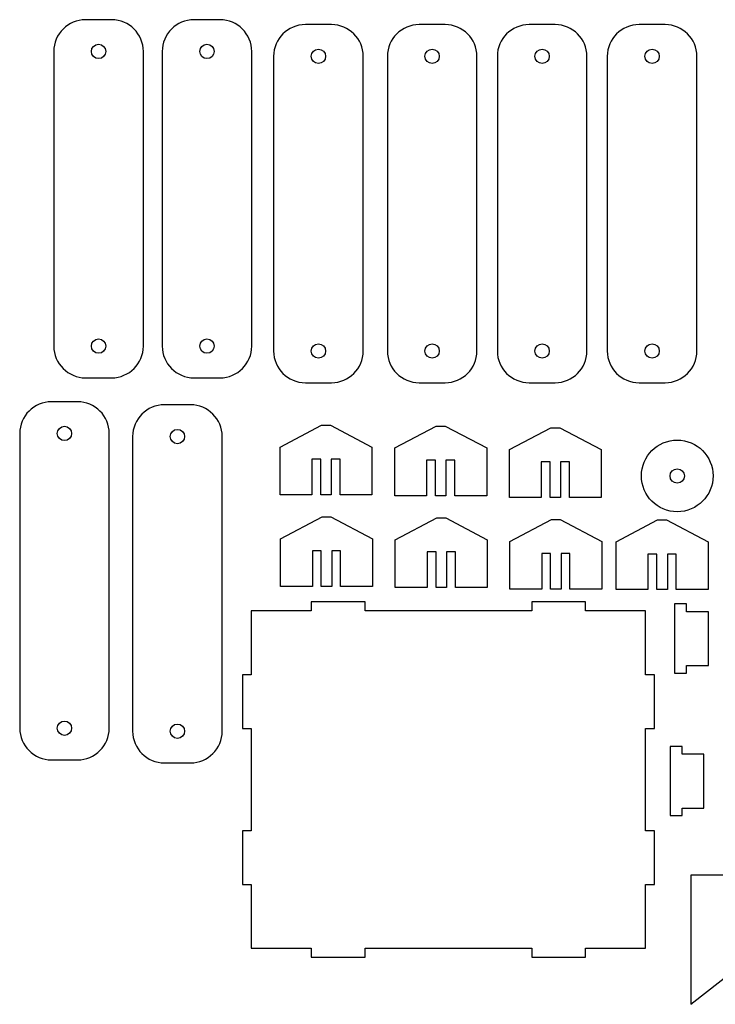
# Model space of a CAD drawing. Extents: x -52.4 to 45, y -15.4 to 14.2.
# Tile 1 of 3: x -52.4 to -33, y -13.3 to 14.2. Entities that reach past the tile are written whole.
import ezdxf

# ---------------------------------------------------------------- set-up
doc = ezdxf.new("R2010")
doc.units = 0
doc.header["$MEASUREMENT"] = 0
doc.layers.add('CAMADA_1', color=7, linetype='CONTINUOUS')

msp = doc.modelspace()

# ---------------------------------------------------------------- linework, layer by layer
at = {"layer": 'CAMADA_1', "color": 250}
for centre, major_axis in [((-50.19653, 13.33208), (0, 0.2)), ((-47.17087, 13.33208), (0, 0.2)), ((-44.06098, 13.19537), (0, 0.2)), ((-40.88598, 13.19537), (0, 0.2)), ((-37.81681, 13.19537), (0, 0.2)), ((-34.74765, 13.19537), (0, 0.2)), ((-50.19653, 5.10341), (0, 0.2)), ((-47.17087, 5.10341), (0, 0.2)), ((-44.06098, 4.9667), (0, 0.2)), ((-40.88598, 4.9667), (0, 0.2)), ((-37.81681, 4.9667), (0, 0.2)), ((-34.74765, 4.9667), (0, 0.2)), ((-51.14786, 2.66408), (0, 0.2)), ((-47.99519, 2.57941), (0, 0.2)), ((-34.04539, 1.47837), (0, 1)), ((-34.04539, 1.47837), (0, 0.2)), ((-51.14786, -5.56459), (0, 0.2)), ((-47.99519, -5.64926), (0, 0.2))]:
    msp.add_ellipse(centre, major_axis=major_axis, ratio=1, dxfattribs=at)
for points, knots in [([(-50.56087, 14.21775), (-50.56087, 14.21775), (-49.83219, 14.21775), (-49.83219, 14.21775), (-49.83219, 14.21775), (-49.34507, 14.21775), (-48.94653, 13.81921), (-48.94653, 13.33209), (-48.94653, 13.33209), (-48.94653, 13.33209), (-48.94653, 5.10341), (-48.94653, 5.10341), (-48.94653, 5.10341), (-48.94653, 4.61629), (-49.34507, 4.21775), (-49.83219, 4.21775), (-49.83219, 4.21775), (-49.83219, 4.21775), (-50.56087, 4.21775), (-50.56087, 4.21775), (-50.56087, 4.21775), (-51.04799, 4.21775), (-51.44653, 4.61629), (-51.44653, 5.10341), (-51.44653, 5.10341), (-51.44653, 5.10341), (-51.44653, 13.33209), (-51.44653, 13.33209), (-51.44653, 13.33209), (-51.44653, 13.81921), (-51.04799, 14.21775), (-50.56087, 14.21775)], [0, 0, 0, 0, 0.11111111, 0.11111111, 0.11111111, 0.11111111, 0.22222222, 0.22222222, 0.22222222, 0.22222222, 0.33333333, 0.33333333, 0.33333333, 0.33333333, 0.44444444, 0.44444444, 0.44444444, 0.44444444, 0.55555556, 0.55555556, 0.55555556, 0.55555556, 0.66666667, 0.66666667, 0.66666667, 0.66666667, 0.77777778, 0.77777778, 0.77777778, 0.77777778, 1, 1, 1, 1]), ([(-47.53521, 14.21775), (-47.53521, 14.21775), (-46.80653, 14.21775), (-46.80653, 14.21775), (-46.80653, 14.21775), (-46.31941, 14.21775), (-45.92087, 13.81921), (-45.92087, 13.33209), (-45.92087, 13.33209), (-45.92087, 13.33209), (-45.92087, 5.10341), (-45.92087, 5.10341), (-45.92087, 5.10341), (-45.92087, 4.61629), (-46.31941, 4.21775), (-46.80653, 4.21775), (-46.80653, 4.21775), (-46.80653, 4.21775), (-47.53521, 4.21775), (-47.53521, 4.21775), (-47.53521, 4.21775), (-48.02233, 4.21775), (-48.42087, 4.61629), (-48.42087, 5.10341), (-48.42087, 5.10341), (-48.42087, 5.10341), (-48.42087, 13.33209), (-48.42087, 13.33209), (-48.42087, 13.33209), (-48.42087, 13.81921), (-48.02233, 14.21775), (-47.53521, 14.21775)], [0, 0, 0, 0, 0.11111111, 0.11111111, 0.11111111, 0.11111111, 0.22222222, 0.22222222, 0.22222222, 0.22222222, 0.33333333, 0.33333333, 0.33333333, 0.33333333, 0.44444444, 0.44444444, 0.44444444, 0.44444444, 0.55555556, 0.55555556, 0.55555556, 0.55555556, 0.66666667, 0.66666667, 0.66666667, 0.66666667, 0.77777778, 0.77777778, 0.77777778, 0.77777778, 1, 1, 1, 1]), ([(-44.42532, 14.08104), (-44.42532, 14.08104), (-43.69664, 14.08104), (-43.69664, 14.08104), (-43.69664, 14.08104), (-43.20952, 14.08104), (-42.81098, 13.6825), (-42.81098, 13.19538), (-42.81098, 13.19538), (-42.81098, 13.19538), (-42.81098, 4.9667), (-42.81098, 4.9667), (-42.81098, 4.9667), (-42.81098, 4.47958), (-43.20952, 4.08104), (-43.69664, 4.08104), (-43.69664, 4.08104), (-43.69664, 4.08104), (-44.42532, 4.08104), (-44.42532, 4.08104), (-44.42532, 4.08104), (-44.91244, 4.08104), (-45.31098, 4.47958), (-45.31098, 4.9667), (-45.31098, 4.9667), (-45.31098, 4.9667), (-45.31098, 13.19538), (-45.31098, 13.19538), (-45.31098, 13.19538), (-45.31098, 13.6825), (-44.91244, 14.08104), (-44.42532, 14.08104)], [0, 0, 0, 0, 0.11111111, 0.11111111, 0.11111111, 0.11111111, 0.22222222, 0.22222222, 0.22222222, 0.22222222, 0.33333333, 0.33333333, 0.33333333, 0.33333333, 0.44444444, 0.44444444, 0.44444444, 0.44444444, 0.55555556, 0.55555556, 0.55555556, 0.55555556, 0.66666667, 0.66666667, 0.66666667, 0.66666667, 0.77777778, 0.77777778, 0.77777778, 0.77777778, 1, 1, 1, 1]), ([(-41.25032, 14.08104), (-41.25032, 14.08104), (-40.52164, 14.08104), (-40.52164, 14.08104), (-40.52164, 14.08104), (-40.03452, 14.08104), (-39.63598, 13.6825), (-39.63598, 13.19538), (-39.63598, 13.19538), (-39.63598, 13.19538), (-39.63598, 4.9667), (-39.63598, 4.9667), (-39.63598, 4.9667), (-39.63598, 4.47958), (-40.03452, 4.08104), (-40.52164, 4.08104), (-40.52164, 4.08104), (-40.52164, 4.08104), (-41.25032, 4.08104), (-41.25032, 4.08104), (-41.25032, 4.08104), (-41.73744, 4.08104), (-42.13598, 4.47958), (-42.13598, 4.9667), (-42.13598, 4.9667), (-42.13598, 4.9667), (-42.13598, 13.19538), (-42.13598, 13.19538), (-42.13598, 13.19538), (-42.13598, 13.6825), (-41.73744, 14.08104), (-41.25032, 14.08104)], [0, 0, 0, 0, 0.11111111, 0.11111111, 0.11111111, 0.11111111, 0.22222222, 0.22222222, 0.22222222, 0.22222222, 0.33333333, 0.33333333, 0.33333333, 0.33333333, 0.44444444, 0.44444444, 0.44444444, 0.44444444, 0.55555556, 0.55555556, 0.55555556, 0.55555556, 0.66666667, 0.66666667, 0.66666667, 0.66666667, 0.77777778, 0.77777778, 0.77777778, 0.77777778, 1, 1, 1, 1]), ([(-38.18115, 14.08104), (-38.18115, 14.08104), (-37.45247, 14.08104), (-37.45247, 14.08104), (-37.45247, 14.08104), (-36.96535, 14.08104), (-36.56681, 13.6825), (-36.56681, 13.19538), (-36.56681, 13.19538), (-36.56681, 13.19538), (-36.56681, 4.9667), (-36.56681, 4.9667), (-36.56681, 4.9667), (-36.56681, 4.47958), (-36.96535, 4.08104), (-37.45247, 4.08104), (-37.45247, 4.08104), (-37.45247, 4.08104), (-38.18115, 4.08104), (-38.18115, 4.08104), (-38.18115, 4.08104), (-38.66827, 4.08104), (-39.06681, 4.47958), (-39.06681, 4.9667), (-39.06681, 4.9667), (-39.06681, 4.9667), (-39.06681, 13.19538), (-39.06681, 13.19538), (-39.06681, 13.19538), (-39.06681, 13.6825), (-38.66827, 14.08104), (-38.18115, 14.08104)], [0, 0, 0, 0, 0.11111111, 0.11111111, 0.11111111, 0.11111111, 0.22222222, 0.22222222, 0.22222222, 0.22222222, 0.33333333, 0.33333333, 0.33333333, 0.33333333, 0.44444444, 0.44444444, 0.44444444, 0.44444444, 0.55555556, 0.55555556, 0.55555556, 0.55555556, 0.66666667, 0.66666667, 0.66666667, 0.66666667, 0.77777778, 0.77777778, 0.77777778, 0.77777778, 1, 1, 1, 1]), ([(-35.11199, 14.08104), (-35.11199, 14.08104), (-34.38331, 14.08104), (-34.38331, 14.08104), (-34.38331, 14.08104), (-33.89619, 14.08104), (-33.49765, 13.6825), (-33.49765, 13.19538), (-33.49765, 13.19538), (-33.49765, 13.19538), (-33.49765, 4.9667), (-33.49765, 4.9667), (-33.49765, 4.9667), (-33.49765, 4.47958), (-33.89619, 4.08104), (-34.38331, 4.08104), (-34.38331, 4.08104), (-34.38331, 4.08104), (-35.11199, 4.08104), (-35.11199, 4.08104), (-35.11199, 4.08104), (-35.59911, 4.08104), (-35.99765, 4.47958), (-35.99765, 4.9667), (-35.99765, 4.9667), (-35.99765, 4.9667), (-35.99765, 13.19538), (-35.99765, 13.19538), (-35.99765, 13.19538), (-35.99765, 13.6825), (-35.59911, 14.08104), (-35.11199, 14.08104)], [0, 0, 0, 0, 0.11111111, 0.11111111, 0.11111111, 0.11111111, 0.22222222, 0.22222222, 0.22222222, 0.22222222, 0.33333333, 0.33333333, 0.33333333, 0.33333333, 0.44444444, 0.44444444, 0.44444444, 0.44444444, 0.55555556, 0.55555556, 0.55555556, 0.55555556, 0.66666667, 0.66666667, 0.66666667, 0.66666667, 0.77777778, 0.77777778, 0.77777778, 0.77777778, 1, 1, 1, 1]), ([(-51.5122, 3.54975), (-51.5122, 3.54975), (-50.78352, 3.54975), (-50.78352, 3.54975), (-50.78352, 3.54975), (-50.2964, 3.54975), (-49.89786, 3.15121), (-49.89786, 2.66409), (-49.89786, 2.66409), (-49.89786, 2.66409), (-49.89786, -5.56459), (-49.89786, -5.56459), (-49.89786, -5.56459), (-49.89786, -6.05171), (-50.2964, -6.45025), (-50.78352, -6.45025), (-50.78352, -6.45025), (-50.78352, -6.45025), (-51.5122, -6.45025), (-51.5122, -6.45025), (-51.5122, -6.45025), (-51.99932, -6.45025), (-52.39786, -6.05171), (-52.39786, -5.56459), (-52.39786, -5.56459), (-52.39786, -5.56459), (-52.39786, 2.66409), (-52.39786, 2.66409), (-52.39786, 2.66409), (-52.39786, 3.15121), (-51.99932, 3.54975), (-51.5122, 3.54975)], [0, 0, 0, 0, 0.11111111, 0.11111111, 0.11111111, 0.11111111, 0.22222222, 0.22222222, 0.22222222, 0.22222222, 0.33333333, 0.33333333, 0.33333333, 0.33333333, 0.44444444, 0.44444444, 0.44444444, 0.44444444, 0.55555556, 0.55555556, 0.55555556, 0.55555556, 0.66666667, 0.66666667, 0.66666667, 0.66666667, 0.77777778, 0.77777778, 0.77777778, 0.77777778, 1, 1, 1, 1]), ([(-48.35953, 3.46508), (-48.35953, 3.46508), (-47.63085, 3.46508), (-47.63085, 3.46508), (-47.63085, 3.46508), (-47.14373, 3.46508), (-46.74519, 3.06654), (-46.74519, 2.57942), (-46.74519, 2.57942), (-46.74519, 2.57942), (-46.74519, -5.64926), (-46.74519, -5.64926), (-46.74519, -5.64926), (-46.74519, -6.13638), (-47.14373, -6.53492), (-47.63085, -6.53492), (-47.63085, -6.53492), (-47.63085, -6.53492), (-48.35953, -6.53492), (-48.35953, -6.53492), (-48.35953, -6.53492), (-48.84665, -6.53492), (-49.24519, -6.13638), (-49.24519, -5.64926), (-49.24519, -5.64926), (-49.24519, -5.64926), (-49.24519, 2.57942), (-49.24519, 2.57942), (-49.24519, 2.57942), (-49.24519, 3.06654), (-48.84665, 3.46508), (-48.35953, 3.46508)], [0, 0, 0, 0, 0.11111111, 0.11111111, 0.11111111, 0.11111111, 0.22222222, 0.22222222, 0.22222222, 0.22222222, 0.33333333, 0.33333333, 0.33333333, 0.33333333, 0.44444444, 0.44444444, 0.44444444, 0.44444444, 0.55555556, 0.55555556, 0.55555556, 0.55555556, 0.66666667, 0.66666667, 0.66666667, 0.66666667, 0.77777778, 0.77777778, 0.77777778, 0.77777778, 1, 1, 1, 1]), ([(-45.13265, 0.94912), (-45.13265, 0.94912), (-44.2441, 0.94912), (-44.2441, 0.94912), (-44.2441, 0.94912), (-44.2441, 0.94912), (-44.2441, 1.94278), (-44.2441, 1.94278), (-44.2441, 1.94278), (-44.2441, 1.94278), (-43.9941, 1.94278), (-43.9941, 1.94278), (-43.9941, 1.94278), (-43.9941, 1.94278), (-43.9941, 0.94912), (-43.9941, 0.94912), (-43.9941, 0.94912), (-43.9941, 0.94912), (-43.7041, 0.94912), (-43.7041, 0.94912), (-43.7041, 0.94912), (-43.7041, 0.94912), (-43.7041, 1.94278), (-43.7041, 1.94278), (-43.7041, 1.94278), (-43.7041, 1.94278), (-43.4541, 1.94278), (-43.4541, 1.94278), (-43.4541, 1.94278), (-43.4541, 1.94278), (-43.4541, 0.94912), (-43.4541, 0.94912), (-43.4541, 0.94912), (-43.4541, 0.94912), (-42.56559, 0.94911), (-42.56559, 0.94911), (-42.56559, 0.94911), (-42.56559, 0.94911), (-42.56559, 2.28521), (-42.56559, 2.28521), (-42.56559, 2.28521), (-42.56559, 2.28521), (-43.72412, 2.89643), (-43.72412, 2.89643), (-43.72412, 2.89643), (-43.72412, 2.89643), (-43.97412, 2.89643), (-43.97412, 2.89643), (-43.97412, 2.89643), (-43.97412, 2.89643), (-45.13265, 2.28521), (-45.13265, 2.28521), (-45.13265, 2.28521), (-45.13265, 2.28521), (-45.13265, 0.94912), (-45.13265, 0.94912)], [0, 0, 0, 0, 0.06666667, 0.06666667, 0.06666667, 0.06666667, 0.13333333, 0.13333333, 0.13333333, 0.13333333, 0.2, 0.2, 0.2, 0.2, 0.26666667, 0.26666667, 0.26666667, 0.26666667, 0.33333333, 0.33333333, 0.33333333, 0.33333333, 0.4, 0.4, 0.4, 0.4, 0.46666667, 0.46666667, 0.46666667, 0.46666667, 0.53333333, 0.53333333, 0.53333333, 0.53333333, 0.6, 0.6, 0.6, 0.6, 0.66666667, 0.66666667, 0.66666667, 0.66666667, 0.73333333, 0.73333333, 0.73333333, 0.73333333, 0.8, 0.8, 0.8, 0.8, 0.86666667, 0.86666667, 0.86666667, 0.86666667, 1, 1, 1, 1]), ([(-41.93118, 0.92266), (-41.93118, 0.92266), (-41.04263, 0.92266), (-41.04263, 0.92266), (-41.04263, 0.92266), (-41.04263, 0.92266), (-41.04263, 1.91632), (-41.04263, 1.91632), (-41.04263, 1.91632), (-41.04263, 1.91632), (-40.79263, 1.91632), (-40.79263, 1.91632), (-40.79263, 1.91632), (-40.79263, 1.91632), (-40.79263, 0.92266), (-40.79263, 0.92266), (-40.79263, 0.92266), (-40.79263, 0.92266), (-40.50263, 0.92266), (-40.50263, 0.92266), (-40.50263, 0.92266), (-40.50263, 0.92266), (-40.50263, 1.91632), (-40.50263, 1.91632), (-40.50263, 1.91632), (-40.50263, 1.91632), (-40.25263, 1.91632), (-40.25263, 1.91632), (-40.25263, 1.91632), (-40.25263, 1.91632), (-40.25263, 0.92266), (-40.25263, 0.92266), (-40.25263, 0.92266), (-40.25263, 0.92266), (-39.36412, 0.92265), (-39.36412, 0.92265), (-39.36412, 0.92265), (-39.36412, 0.92265), (-39.36412, 2.25875), (-39.36412, 2.25875), (-39.36412, 2.25875), (-39.36412, 2.25875), (-40.52265, 2.86997), (-40.52265, 2.86997), (-40.52265, 2.86997), (-40.52265, 2.86997), (-40.77265, 2.86997), (-40.77265, 2.86997), (-40.77265, 2.86997), (-40.77265, 2.86997), (-41.93118, 2.25875), (-41.93118, 2.25875), (-41.93118, 2.25875), (-41.93118, 2.25875), (-41.93118, 0.92266), (-41.93118, 0.92266)], [0, 0, 0, 0, 0.06666667, 0.06666667, 0.06666667, 0.06666667, 0.13333333, 0.13333333, 0.13333333, 0.13333333, 0.2, 0.2, 0.2, 0.2, 0.26666667, 0.26666667, 0.26666667, 0.26666667, 0.33333333, 0.33333333, 0.33333333, 0.33333333, 0.4, 0.4, 0.4, 0.4, 0.46666667, 0.46666667, 0.46666667, 0.46666667, 0.53333333, 0.53333333, 0.53333333, 0.53333333, 0.6, 0.6, 0.6, 0.6, 0.66666667, 0.66666667, 0.66666667, 0.66666667, 0.73333333, 0.73333333, 0.73333333, 0.73333333, 0.8, 0.8, 0.8, 0.8, 0.86666667, 0.86666667, 0.86666667, 0.86666667, 1, 1, 1, 1]), ([(-38.7316, 0.87619), (-38.7316, 0.87619), (-37.84305, 0.87619), (-37.84305, 0.87619), (-37.84305, 0.87619), (-37.84305, 0.87619), (-37.84305, 1.86985), (-37.84305, 1.86985), (-37.84305, 1.86985), (-37.84305, 1.86985), (-37.59305, 1.86985), (-37.59305, 1.86985), (-37.59305, 1.86985), (-37.59305, 1.86985), (-37.59305, 0.87619), (-37.59305, 0.87619), (-37.59305, 0.87619), (-37.59305, 0.87619), (-37.30305, 0.87619), (-37.30305, 0.87619), (-37.30305, 0.87619), (-37.30305, 0.87619), (-37.30305, 1.86985), (-37.30305, 1.86985), (-37.30305, 1.86985), (-37.30305, 1.86985), (-37.05305, 1.86985), (-37.05305, 1.86985), (-37.05305, 1.86985), (-37.05305, 1.86985), (-37.05305, 0.87619), (-37.05305, 0.87619), (-37.05305, 0.87619), (-37.05305, 0.87619), (-36.16454, 0.87618), (-36.16454, 0.87618), (-36.16454, 0.87618), (-36.16454, 0.87618), (-36.16454, 2.21228), (-36.16454, 2.21228), (-36.16454, 2.21228), (-36.16454, 2.21228), (-37.32307, 2.8235), (-37.32307, 2.8235), (-37.32307, 2.8235), (-37.32307, 2.8235), (-37.57307, 2.8235), (-37.57307, 2.8235), (-37.57307, 2.8235), (-37.57307, 2.8235), (-38.7316, 2.21228), (-38.7316, 2.21228), (-38.7316, 2.21228), (-38.7316, 2.21228), (-38.7316, 0.87619), (-38.7316, 0.87619)], [0, 0, 0, 0, 0.06666667, 0.06666667, 0.06666667, 0.06666667, 0.13333333, 0.13333333, 0.13333333, 0.13333333, 0.2, 0.2, 0.2, 0.2, 0.26666667, 0.26666667, 0.26666667, 0.26666667, 0.33333333, 0.33333333, 0.33333333, 0.33333333, 0.4, 0.4, 0.4, 0.4, 0.46666667, 0.46666667, 0.46666667, 0.46666667, 0.53333333, 0.53333333, 0.53333333, 0.53333333, 0.6, 0.6, 0.6, 0.6, 0.66666667, 0.66666667, 0.66666667, 0.66666667, 0.73333333, 0.73333333, 0.73333333, 0.73333333, 0.8, 0.8, 0.8, 0.8, 0.86666667, 0.86666667, 0.86666667, 0.86666667, 1, 1, 1, 1]), ([(-45.11892, -1.61089), (-45.11892, -1.61089), (-44.23037, -1.61089), (-44.23037, -1.61089), (-44.23037, -1.61089), (-44.23037, -1.61089), (-44.23037, -0.61723), (-44.23037, -0.61723), (-44.23037, -0.61723), (-44.23037, -0.61723), (-43.98037, -0.61723), (-43.98037, -0.61723), (-43.98037, -0.61723), (-43.98037, -0.61723), (-43.98037, -1.61089), (-43.98037, -1.61089), (-43.98037, -1.61089), (-43.98037, -1.61089), (-43.69037, -1.61089), (-43.69037, -1.61089), (-43.69037, -1.61089), (-43.69037, -1.61089), (-43.69037, -0.61723), (-43.69037, -0.61723), (-43.69037, -0.61723), (-43.69037, -0.61723), (-43.44037, -0.61723), (-43.44037, -0.61723), (-43.44037, -0.61723), (-43.44037, -0.61723), (-43.44037, -1.61089), (-43.44037, -1.61089), (-43.44037, -1.61089), (-43.44037, -1.61089), (-42.55186, -1.6109), (-42.55186, -1.6109), (-42.55186, -1.6109), (-42.55186, -1.6109), (-42.55186, -0.2748), (-42.55186, -0.2748), (-42.55186, -0.2748), (-42.55186, -0.2748), (-43.71039, 0.33642), (-43.71039, 0.33642), (-43.71039, 0.33642), (-43.71039, 0.33642), (-43.96039, 0.33642), (-43.96039, 0.33642), (-43.96039, 0.33642), (-43.96039, 0.33642), (-45.11892, -0.2748), (-45.11892, -0.2748), (-45.11892, -0.2748), (-45.11892, -0.2748), (-45.11892, -1.61089), (-45.11892, -1.61089)], [0, 0, 0, 0, 0.06666667, 0.06666667, 0.06666667, 0.06666667, 0.13333333, 0.13333333, 0.13333333, 0.13333333, 0.2, 0.2, 0.2, 0.2, 0.26666667, 0.26666667, 0.26666667, 0.26666667, 0.33333333, 0.33333333, 0.33333333, 0.33333333, 0.4, 0.4, 0.4, 0.4, 0.46666667, 0.46666667, 0.46666667, 0.46666667, 0.53333333, 0.53333333, 0.53333333, 0.53333333, 0.6, 0.6, 0.6, 0.6, 0.66666667, 0.66666667, 0.66666667, 0.66666667, 0.73333333, 0.73333333, 0.73333333, 0.73333333, 0.8, 0.8, 0.8, 0.8, 0.86666667, 0.86666667, 0.86666667, 0.86666667, 1, 1, 1, 1]), ([(-41.91745, -1.63735), (-41.91745, -1.63735), (-41.0289, -1.63735), (-41.0289, -1.63735), (-41.0289, -1.63735), (-41.0289, -1.63735), (-41.0289, -0.64369), (-41.0289, -0.64369), (-41.0289, -0.64369), (-41.0289, -0.64369), (-40.7789, -0.64369), (-40.7789, -0.64369), (-40.7789, -0.64369), (-40.7789, -0.64369), (-40.7789, -1.63735), (-40.7789, -1.63735), (-40.7789, -1.63735), (-40.7789, -1.63735), (-40.4889, -1.63735), (-40.4889, -1.63735), (-40.4889, -1.63735), (-40.4889, -1.63735), (-40.4889, -0.64369), (-40.4889, -0.64369), (-40.4889, -0.64369), (-40.4889, -0.64369), (-40.2389, -0.64369), (-40.2389, -0.64369), (-40.2389, -0.64369), (-40.2389, -0.64369), (-40.2389, -1.63735), (-40.2389, -1.63735), (-40.2389, -1.63735), (-40.2389, -1.63735), (-39.35039, -1.63736), (-39.35039, -1.63736), (-39.35039, -1.63736), (-39.35039, -1.63736), (-39.35039, -0.30126), (-39.35039, -0.30126), (-39.35039, -0.30126), (-39.35039, -0.30126), (-40.50892, 0.30996), (-40.50892, 0.30996), (-40.50892, 0.30996), (-40.50892, 0.30996), (-40.75892, 0.30996), (-40.75892, 0.30996), (-40.75892, 0.30996), (-40.75892, 0.30996), (-41.91745, -0.30126), (-41.91745, -0.30126), (-41.91745, -0.30126), (-41.91745, -0.30126), (-41.91745, -1.63735), (-41.91745, -1.63735)], [0, 0, 0, 0, 0.06666667, 0.06666667, 0.06666667, 0.06666667, 0.13333333, 0.13333333, 0.13333333, 0.13333333, 0.2, 0.2, 0.2, 0.2, 0.26666667, 0.26666667, 0.26666667, 0.26666667, 0.33333333, 0.33333333, 0.33333333, 0.33333333, 0.4, 0.4, 0.4, 0.4, 0.46666667, 0.46666667, 0.46666667, 0.46666667, 0.53333333, 0.53333333, 0.53333333, 0.53333333, 0.6, 0.6, 0.6, 0.6, 0.66666667, 0.66666667, 0.66666667, 0.66666667, 0.73333333, 0.73333333, 0.73333333, 0.73333333, 0.8, 0.8, 0.8, 0.8, 0.86666667, 0.86666667, 0.86666667, 0.86666667, 1, 1, 1, 1]), ([(-38.71787, -1.68382), (-38.71787, -1.68382), (-37.82932, -1.68382), (-37.82932, -1.68382), (-37.82932, -1.68382), (-37.82932, -1.68382), (-37.82932, -0.69016), (-37.82932, -0.69016), (-37.82932, -0.69016), (-37.82932, -0.69016), (-37.57932, -0.69016), (-37.57932, -0.69016), (-37.57932, -0.69016), (-37.57932, -0.69016), (-37.57932, -1.68382), (-37.57932, -1.68382), (-37.57932, -1.68382), (-37.57932, -1.68382), (-37.28932, -1.68382), (-37.28932, -1.68382), (-37.28932, -1.68382), (-37.28932, -1.68382), (-37.28932, -0.69016), (-37.28932, -0.69016), (-37.28932, -0.69016), (-37.28932, -0.69016), (-37.03932, -0.69016), (-37.03932, -0.69016), (-37.03932, -0.69016), (-37.03932, -0.69016), (-37.03932, -1.68382), (-37.03932, -1.68382), (-37.03932, -1.68382), (-37.03932, -1.68382), (-36.15081, -1.68383), (-36.15081, -1.68383), (-36.15081, -1.68383), (-36.15081, -1.68383), (-36.15081, -0.34773), (-36.15081, -0.34773), (-36.15081, -0.34773), (-36.15081, -0.34773), (-37.30934, 0.26349), (-37.30934, 0.26349), (-37.30934, 0.26349), (-37.30934, 0.26349), (-37.55934, 0.26349), (-37.55934, 0.26349), (-37.55934, 0.26349), (-37.55934, 0.26349), (-38.71787, -0.34773), (-38.71787, -0.34773), (-38.71787, -0.34773), (-38.71787, -0.34773), (-38.71787, -1.68382), (-38.71787, -1.68382)], [0, 0, 0, 0, 0.06666667, 0.06666667, 0.06666667, 0.06666667, 0.13333333, 0.13333333, 0.13333333, 0.13333333, 0.2, 0.2, 0.2, 0.2, 0.26666667, 0.26666667, 0.26666667, 0.26666667, 0.33333333, 0.33333333, 0.33333333, 0.33333333, 0.4, 0.4, 0.4, 0.4, 0.46666667, 0.46666667, 0.46666667, 0.46666667, 0.53333333, 0.53333333, 0.53333333, 0.53333333, 0.6, 0.6, 0.6, 0.6, 0.66666667, 0.66666667, 0.66666667, 0.66666667, 0.73333333, 0.73333333, 0.73333333, 0.73333333, 0.8, 0.8, 0.8, 0.8, 0.86666667, 0.86666667, 0.86666667, 0.86666667, 1, 1, 1, 1]), ([(-35.75076, -1.69672), (-35.75076, -1.69672), (-34.86221, -1.69672), (-34.86221, -1.69672), (-34.86221, -1.69672), (-34.86221, -1.69672), (-34.86221, -0.70306), (-34.86221, -0.70306), (-34.86221, -0.70306), (-34.86221, -0.70306), (-34.61221, -0.70306), (-34.61221, -0.70306), (-34.61221, -0.70306), (-34.61221, -0.70306), (-34.61221, -1.69672), (-34.61221, -1.69672), (-34.61221, -1.69672), (-34.61221, -1.69672), (-34.32221, -1.69672), (-34.32221, -1.69672), (-34.32221, -1.69672), (-34.32221, -1.69672), (-34.32221, -0.70306), (-34.32221, -0.70306), (-34.32221, -0.70306), (-34.32221, -0.70306), (-34.07221, -0.70306), (-34.07221, -0.70306), (-34.07221, -0.70306), (-34.07221, -0.70306), (-34.07221, -1.69672), (-34.07221, -1.69672), (-34.07221, -1.69672), (-34.07221, -1.69672), (-33.1837, -1.69673), (-33.1837, -1.69673), (-33.1837, -1.69673), (-33.1837, -1.69673), (-33.1837, -0.36063), (-33.1837, -0.36063), (-33.1837, -0.36063), (-33.1837, -0.36063), (-34.34223, 0.25059), (-34.34223, 0.25059), (-34.34223, 0.25059), (-34.34223, 0.25059), (-34.59223, 0.25059), (-34.59223, 0.25059), (-34.59223, 0.25059), (-34.59223, 0.25059), (-35.75076, -0.36063), (-35.75076, -0.36063), (-35.75076, -0.36063), (-35.75076, -0.36063), (-35.75076, -1.69672), (-35.75076, -1.69672)], [0, 0, 0, 0, 0.06666667, 0.06666667, 0.06666667, 0.06666667, 0.13333333, 0.13333333, 0.13333333, 0.13333333, 0.2, 0.2, 0.2, 0.2, 0.26666667, 0.26666667, 0.26666667, 0.26666667, 0.33333333, 0.33333333, 0.33333333, 0.33333333, 0.4, 0.4, 0.4, 0.4, 0.46666667, 0.46666667, 0.46666667, 0.46666667, 0.53333333, 0.53333333, 0.53333333, 0.53333333, 0.6, 0.6, 0.6, 0.6, 0.66666667, 0.66666667, 0.66666667, 0.66666667, 0.73333333, 0.73333333, 0.73333333, 0.73333333, 0.8, 0.8, 0.8, 0.8, 0.86666667, 0.86666667, 0.86666667, 0.86666667, 1, 1, 1, 1]), ([(-45.93617, -11.71044), (-45.93617, -11.71044), (-45.93617, -9.92676), (-45.93617, -9.92676), (-45.93617, -9.92676), (-45.93617, -9.92676), (-46.18408, -9.92676), (-46.18408, -9.92676), (-46.18408, -9.92676), (-46.18408, -9.92676), (-46.18408, -8.42676), (-46.18408, -8.42676), (-46.18408, -8.42676), (-46.18408, -8.42676), (-45.93617, -8.42676), (-45.93617, -8.42676), (-45.93617, -8.42676), (-45.93617, -8.42676), (-45.93617, -5.57494), (-45.93617, -5.57494), (-45.93617, -5.57494), (-45.93617, -5.57494), (-46.18408, -5.57494), (-46.18408, -5.57494), (-46.18408, -5.57494), (-46.18408, -5.57494), (-46.18408, -4.07494), (-46.18408, -4.07494), (-46.18408, -4.07494), (-46.18408, -4.07494), (-45.93617, -4.07494), (-45.93617, -4.07494), (-45.93617, -4.07494), (-45.93617, -4.07494), (-45.93617, -2.29127), (-45.93617, -2.29127), (-45.93617, -2.29127), (-45.93617, -2.29127), (-44.25988, -2.29127), (-44.25988, -2.29127), (-44.25988, -2.29127), (-44.25988, -2.29127), (-44.25988, -2.04127), (-44.25988, -2.04127), (-44.25988, -2.04127), (-44.25988, -2.04127), (-42.75988, -2.04127), (-42.75988, -2.04127), (-42.75988, -2.04127), (-42.75988, -2.04127), (-42.75988, -2.29127), (-42.75988, -2.29127), (-42.75988, -2.29127), (-42.75988, -2.29127), (-38.10828, -2.29127), (-38.10828, -2.29127), (-38.10828, -2.29127), (-38.10828, -2.29127), (-38.10828, -2.04127), (-38.10828, -2.04127), (-38.10828, -2.04127), (-38.10828, -2.04127), (-36.60828, -2.04127), (-36.60828, -2.04127), (-36.60828, -2.04127), (-36.60828, -2.04127), (-36.60828, -2.29127), (-36.60828, -2.29127), (-36.60828, -2.29127), (-36.60828, -2.29127), (-34.93408, -2.29127), (-34.93408, -2.29127), (-34.93408, -2.29127), (-34.93408, -2.29127), (-34.93408, -4.07494), (-34.93408, -4.07494), (-34.93408, -4.07494), (-34.93408, -4.07494), (-34.68408, -4.07494), (-34.68408, -4.07494), (-34.68408, -4.07494), (-34.68408, -4.07494), (-34.68408, -5.57494), (-34.68408, -5.57494), (-34.68408, -5.57494), (-34.68408, -5.57494), (-34.93408, -5.57494), (-34.93408, -5.57494), (-34.93408, -5.57494), (-34.93408, -5.57494), (-34.93408, -8.42676), (-34.93408, -8.42676), (-34.93408, -8.42676), (-34.93408, -8.42676), (-34.68408, -8.42676), (-34.68408, -8.42676), (-34.68408, -8.42676), (-34.68408, -8.42676), (-34.68408, -9.92676), (-34.68408, -9.92676), (-34.68408, -9.92676), (-34.68408, -9.92676), (-34.93408, -9.92676), (-34.93408, -9.92676), (-34.93408, -9.92676), (-34.93408, -9.92676), (-34.93408, -11.71044), (-34.93408, -11.71044), (-34.93408, -11.71044), (-34.93408, -11.71044), (-36.60828, -11.71044), (-36.60828, -11.71044), (-36.60828, -11.71044), (-36.60828, -11.71044), (-36.60828, -11.96044), (-36.60828, -11.96044), (-36.60828, -11.96044), (-36.60828, -11.96044), (-38.10828, -11.96044), (-38.10828, -11.96044), (-38.10828, -11.96044), (-38.10828, -11.96044), (-38.10828, -11.71044), (-38.10828, -11.71044), (-38.10828, -11.71044), (-38.10828, -11.71044), (-42.75988, -11.71044), (-42.75988, -11.71044), (-42.75988, -11.71044), (-42.75988, -11.71044), (-42.75988, -11.96044), (-42.75988, -11.96044), (-42.75988, -11.96044), (-42.75988, -11.96044), (-44.25988, -11.96044), (-44.25988, -11.96044), (-44.25988, -11.96044), (-44.25988, -11.96044), (-44.25988, -11.71044), (-44.25988, -11.71044), (-44.25988, -11.71044), (-44.25988, -11.71044), (-45.93617, -11.71044), (-45.93617, -11.71044)], [0, 0, 0, 0, 0.02702703, 0.02702703, 0.02702703, 0.02702703, 0.05405405, 0.05405405, 0.05405405, 0.05405405, 0.08108108, 0.08108108, 0.08108108, 0.08108108, 0.10810811, 0.10810811, 0.10810811, 0.10810811, 0.13513514, 0.13513514, 0.13513514, 0.13513514, 0.16216216, 0.16216216, 0.16216216, 0.16216216, 0.18918919, 0.18918919, 0.18918919, 0.18918919, 0.21621622, 0.21621622, 0.21621622, 0.21621622, 0.24324324, 0.24324324, 0.24324324, 0.24324324, 0.27027027, 0.27027027, 0.27027027, 0.27027027, 0.2972973, 0.2972973, 0.2972973, 0.2972973, 0.32432432, 0.32432432, 0.32432432, 0.32432432, 0.35135135, 0.35135135, 0.35135135, 0.35135135, 0.37837838, 0.37837838, 0.37837838, 0.37837838, 0.40540541, 0.40540541, 0.40540541, 0.40540541, 0.43243243, 0.43243243, 0.43243243, 0.43243243, 0.45945946, 0.45945946, 0.45945946, 0.45945946, 0.48648649, 0.48648649, 0.48648649, 0.48648649, 0.51351351, 0.51351351, 0.51351351, 0.51351351, 0.54054054, 0.54054054, 0.54054054, 0.54054054, 0.56756757, 0.56756757, 0.56756757, 0.56756757, 0.59459459, 0.59459459, 0.59459459, 0.59459459, 0.62162162, 0.62162162, 0.62162162, 0.62162162, 0.64864865, 0.64864865, 0.64864865, 0.64864865, 0.67567568, 0.67567568, 0.67567568, 0.67567568, 0.7027027, 0.7027027, 0.7027027, 0.7027027, 0.72972973, 0.72972973, 0.72972973, 0.72972973, 0.75675676, 0.75675676, 0.75675676, 0.75675676, 0.78378378, 0.78378378, 0.78378378, 0.78378378, 0.81081081, 0.81081081, 0.81081081, 0.81081081, 0.83783784, 0.83783784, 0.83783784, 0.83783784, 0.86486486, 0.86486486, 0.86486486, 0.86486486, 0.89189189, 0.89189189, 0.89189189, 0.89189189, 0.91891892, 0.91891892, 0.91891892, 0.91891892, 0.94594595, 0.94594595, 0.94594595, 0.94594595, 1, 1, 1, 1]), ([(-33.78873, -2.31518), (-33.78873, -2.31518), (-33.17561, -2.31518), (-33.17561, -2.31518), (-33.17561, -2.31518), (-33.17561, -2.31518), (-33.17561, -3.81518), (-33.17561, -3.81518), (-33.17561, -3.81518), (-33.17561, -3.81518), (-33.78873, -3.81518), (-33.78873, -3.81518), (-33.78873, -3.81518), (-33.78873, -3.81518), (-33.78873, -4.0243), (-33.78873, -4.0243), (-33.78873, -4.0243), (-33.78873, -4.0243), (-34.11946, -4.0243), (-34.11946, -4.0243), (-34.11946, -4.0243), (-34.11946, -4.0243), (-34.11946, -2.09284), (-34.11946, -2.09284), (-34.11946, -2.09284), (-34.11946, -2.09284), (-33.78873, -2.09284), (-33.78873, -2.09284), (-33.78873, -2.09284), (-33.78873, -2.09284), (-33.78873, -2.31518), (-33.78873, -2.31518)], [0, 0, 0, 0, 0.11111111, 0.11111111, 0.11111111, 0.11111111, 0.22222222, 0.22222222, 0.22222222, 0.22222222, 0.33333333, 0.33333333, 0.33333333, 0.33333333, 0.44444444, 0.44444444, 0.44444444, 0.44444444, 0.55555556, 0.55555556, 0.55555556, 0.55555556, 0.66666667, 0.66666667, 0.66666667, 0.66666667, 0.77777778, 0.77777778, 0.77777778, 0.77777778, 1, 1, 1, 1]), ([(-33.91239, -6.29487), (-33.91239, -6.29487), (-33.29927, -6.29487), (-33.29927, -6.29487), (-33.29927, -6.29487), (-33.29927, -6.29487), (-33.29927, -7.79487), (-33.29927, -7.79487), (-33.29927, -7.79487), (-33.29927, -7.79487), (-33.91239, -7.79487), (-33.91239, -7.79487), (-33.91239, -7.79487), (-33.91239, -7.79487), (-33.91239, -8.00399), (-33.91239, -8.00399), (-33.91239, -8.00399), (-33.91239, -8.00399), (-34.24312, -8.00399), (-34.24312, -8.00399), (-34.24312, -8.00399), (-34.24312, -8.00399), (-34.24312, -6.07253), (-34.24312, -6.07253), (-34.24312, -6.07253), (-34.24312, -6.07253), (-33.91239, -6.07253), (-33.91239, -6.07253), (-33.91239, -6.07253), (-33.91239, -6.07253), (-33.91239, -6.29487), (-33.91239, -6.29487)], [0, 0, 0, 0, 0.11111111, 0.11111111, 0.11111111, 0.11111111, 0.22222222, 0.22222222, 0.22222222, 0.22222222, 0.33333333, 0.33333333, 0.33333333, 0.33333333, 0.44444444, 0.44444444, 0.44444444, 0.44444444, 0.55555556, 0.55555556, 0.55555556, 0.55555556, 0.66666667, 0.66666667, 0.66666667, 0.66666667, 0.77777778, 0.77777778, 0.77777778, 0.77777778, 1, 1, 1, 1]), ([(-33.66274, -9.66993), (-33.66274, -9.66993), (-29.05495, -9.66993), (-29.05495, -9.66993), (-29.05495, -9.66993), (-29.05495, -9.66993), (-33.66274, -13.27471), (-33.66274, -13.27471), (-33.66274, -13.27471), (-33.66274, -13.27471), (-33.66274, -9.66993), (-33.66274, -9.66993)], [0, 0, 0, 0, 0.25, 0.25, 0.25, 0.25, 0.5, 0.5, 0.5, 0.5, 1, 1, 1, 1])]:
    msp.add_open_spline(points, degree=3, knots=knots, dxfattribs=at)

doc.saveas('drawing.dxf')
